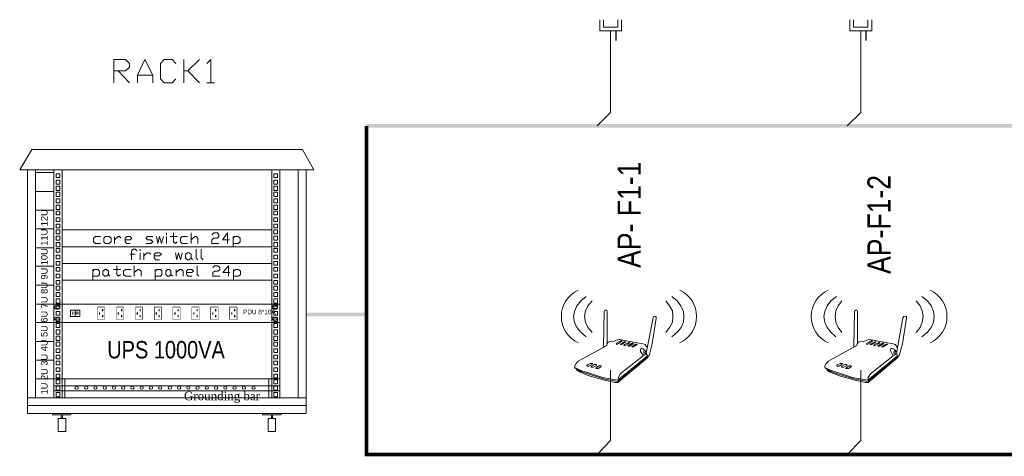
# Model space of a CAD drawing. Header units: millimetres. Extents: x 352 to 350573, y -22 to 37733.
# Tile 212 of 214: x 307909 to 316388, y 16622 to 20385. Entities that reach past the tile are written whole.
import ezdxf

# ---------------------------------------------------------------- set-up
doc = ezdxf.new("R2010")
doc.units = ezdxf.units.MM
for name, color, linetype in [('PDF _0', 1, 'Continuous'), ('PDF _CKC', 7, 'Continuous'), ('PDF _DN-Data-G', 5, 'Continuous'), ('PDF _E-ElectComm-G', 5, 'Continuous'), ('PDF _eleqtrooba', 7, 'Continuous'), ('PDF _Текст', 7, 'Continuous')]:
    doc.layers.add(name, color=color, linetype=linetype)
doc.styles.add('PDF Arial Narrow', font='ARIALN.TTF')
doc.styles.add('PDF Sylfaen', font='sylfaen.ttf')
doc.styles.add('PDF TimesNewRomanPSMT', font='arial.ttf')

msp = doc.modelspace()

# ---------------------------------------------------------------- linework, layer by layer
at = {"layer": 'PDF _0', "color": 4, "lineweight": 0}
for points in [[(312996.7, 20194.1), (312996.7, 19585.4), (312881.3, 19470.1)], [(315152.7, 20194.1), (315152.7, 19585.4), (315033.4, 19470.1)], [(312996.7, 17365.7), (312996.7, 16757.1), (312881.3, 16637.7)], [(315152.7, 17365.7), (315152.7, 16757.1), (315033.4, 16637.7)]]:
    msp.add_lwpolyline(points, dxfattribs=at)
at = {"layer": 'PDF _0', "color": 7, "lineweight": 0}
for points in [[(308720.3, 19840), (308720.3, 20042.9), (308819.8, 20042.9), (308855.6, 20007.1), (308855.6, 19975.3), (308819.8, 19943.4), (308720.3, 19943.4)], [(308923.2, 19840), (308923.2, 19907.6), (308986.9, 20042.9), (309054.5, 19907.6), (309054.5, 19840)], [(309253.4, 19875.8), (309221.6, 19840), (309153.9, 19840), (309122.1, 19875.8), (309122.1, 20007.1), (309153.9, 20042.9), (309221.6, 20042.9), (309253.4, 20007.1)], [(309321, 19840), (309321, 20042.9)], [(309456.3, 20042.9), (309356.8, 19943.4), (309321, 19943.4)], [(309519.9, 20007.1), (309555.7, 20042.9), (309555.7, 19840)], [(308756.1, 19943.4), (308855.6, 19840)], [(309356.8, 19943.4), (309456.3, 19840)], [(308923.2, 19907.6), (309054.5, 19907.6)], [(309519.9, 19840), (309587.5, 19840)], [(308044.1, 19092.2), (308044.1, 17127), (307976.5, 17127), (307976.5, 19092.2)], [(308274.8, 19092.2), (308274.8, 17127), (308203.2, 17127), (308203.2, 19092.2)], [(310148.4, 19092.2), (310148.4, 17127), (310080.8, 17127), (310080.8, 19092.2)], [(310307.6, 19092.2), (310307.6, 17127), (310375.2, 17127), (310375.2, 19092.2)], [(308243, 17914.7), (308227.1, 17914.7)], [(310116.6, 17914.7), (310100.7, 17914.7)], [(308227.1, 17890.8), (308243, 17890.8)], [(308243, 17819.2), (308227.1, 17819.2)], [(310100.7, 17890.8), (310116.6, 17890.8)], [(310116.6, 17819.2), (310100.7, 17819.2)], [(308227.1, 17795.3), (308243, 17795.3)], [(310100.7, 17795.3), (310116.6, 17795.3)]]:
    msp.add_lwpolyline(points, dxfattribs=at)
at = {"layer": 'PDF _0', "color": 251, "lineweight": 0, "true_color": 0x545454, "const_width": 31.8}
msp.add_lwpolyline([(319385.3, 16637.7), (310896.3, 16637.7), (310896.3, 19470.1)], dxfattribs=at)
at = {"layer": 'PDF _0', "color": 7, "lineweight": 0}
for points in [[(308012.3, 19267.2), (307908.8, 19092.2), (310442.8, 19092.2), (310343.4, 19267.2)], [(308223.1, 19056.4), (308254.9, 19056.4), (308254.9, 19024.5), (308223.1, 19024.5)], [(308223.1, 19000.7), (308254.9, 19000.7), (308254.9, 18968.8), (308223.1, 18968.8)], [(310096.7, 19056.4), (310128.5, 19056.4), (310128.5, 19024.5), (310096.7, 19024.5)], [(310096.7, 19000.7), (310128.5, 19000.7), (310128.5, 18968.8), (310096.7, 18968.8)], [(308223.1, 18948.9), (308254.9, 18948.9), (308254.9, 18913.1), (308223.1, 18913.1)], [(310096.7, 18948.9), (310128.5, 18948.9), (310128.5, 18913.1), (310096.7, 18913.1)], [(308223.1, 18897.2), (308254.9, 18897.2), (308254.9, 18861.4), (308223.1, 18861.4)], [(308223.1, 18841.5), (308254.9, 18841.5), (308254.9, 18805.7), (308223.1, 18805.7)], [(310096.7, 18897.2), (310128.5, 18897.2), (310128.5, 18861.4), (310096.7, 18861.4)], [(310096.7, 18841.5), (310128.5, 18841.5), (310128.5, 18805.7), (310096.7, 18805.7)], [(308223.1, 18785.8), (308254.9, 18785.8), (308254.9, 18750), (308223.1, 18750)], [(310096.7, 18785.8), (310128.5, 18785.8), (310128.5, 18750), (310096.7, 18750)], [(308223.1, 18734.1), (308254.9, 18734.1), (308254.9, 18702.3), (308223.1, 18702.3)], [(308223.1, 18678.4), (308254.9, 18678.4), (308254.9, 18646.6), (308223.1, 18646.6)], [(310096.7, 18734.1), (310128.5, 18734.1), (310128.5, 18702.3), (310096.7, 18702.3)], [(310096.7, 18678.4), (310128.5, 18678.4), (310128.5, 18646.6), (310096.7, 18646.6)], [(308223.1, 18622.8), (308254.9, 18622.8), (308254.9, 18590.9), (308223.1, 18590.9)], [(308223.1, 18575), (308254.9, 18575), (308254.9, 18539.2), (308223.1, 18539.2)], [(310096.7, 18622.8), (310128.5, 18622.8), (310128.5, 18590.9), (310096.7, 18590.9)], [(310096.7, 18575), (310128.5, 18575), (310128.5, 18539.2), (310096.7, 18539.2)], [(308223.1, 18519.3), (308254.9, 18519.3), (308254.9, 18483.5), (308223.1, 18483.5)], [(310096.7, 18519.3), (310128.5, 18519.3), (310128.5, 18483.5), (310096.7, 18483.5)], [(308223.1, 18463.6), (308254.9, 18463.6), (308254.9, 18427.8), (308223.1, 18427.8)], [(308223.1, 18411.9), (308254.9, 18411.9), (308254.9, 18380.1), (308223.1, 18380.1)], [(310096.7, 18463.6), (310128.5, 18463.6), (310128.5, 18427.8), (310096.7, 18427.8)], [(310096.7, 18411.9), (310128.5, 18411.9), (310128.5, 18380.1), (310096.7, 18380.1)], [(308223.1, 18356.2), (308254.9, 18356.2), (308254.9, 18324.4), (308223.1, 18324.4)], [(310096.7, 18356.2), (310128.5, 18356.2), (310128.5, 18324.4), (310096.7, 18324.4)], [(308223.1, 18300.5), (308254.9, 18300.5), (308254.9, 18268.7), (308223.1, 18268.7)], [(308223.1, 18248.8), (308254.9, 18248.8), (308254.9, 18217), (308223.1, 18217)], [(310096.7, 18300.5), (310128.5, 18300.5), (310128.5, 18268.7), (310096.7, 18268.7)], [(310096.7, 18248.8), (310128.5, 18248.8), (310128.5, 18217), (310096.7, 18217)], [(308223.1, 18193.1), (308254.9, 18193.1), (308254.9, 18161.3), (308223.1, 18161.3)], [(310096.7, 18193.1), (310128.5, 18193.1), (310128.5, 18161.3), (310096.7, 18161.3)], [(308223.1, 18137.4), (308254.9, 18137.4), (308254.9, 18105.6), (308223.1, 18105.6)], [(308223.1, 18089.7), (308254.9, 18089.7), (308254.9, 18053.9), (308223.1, 18053.9)], [(310096.7, 18137.4), (310128.5, 18137.4), (310128.5, 18105.6), (310096.7, 18105.6)], [(310096.7, 18089.7), (310128.5, 18089.7), (310128.5, 18053.9), (310096.7, 18053.9)], [(308223.1, 18034), (308254.9, 18034), (308254.9, 17998.2), (308223.1, 17998.2)], [(308223.1, 17978.3), (308254.9, 17978.3), (308254.9, 17942.5), (308223.1, 17942.5)], [(310096.7, 18034), (310128.5, 18034), (310128.5, 17998.2), (310096.7, 17998.2)], [(310096.7, 17978.3), (310128.5, 17978.3), (310128.5, 17942.5), (310096.7, 17942.5)], [(308223.1, 17926.6), (308254.9, 17926.6), (308254.9, 17894.8), (308223.1, 17894.8)], [(310096.7, 17926.6), (310128.5, 17926.6), (310128.5, 17894.8), (310096.7, 17894.8)], [(308223.1, 17870.9), (308254.9, 17870.9), (308254.9, 17839.1), (308223.1, 17839.1)], [(308223.1, 17815.2), (308254.9, 17815.2), (308254.9, 17783.4), (308223.1, 17783.4)], [(310096.7, 17870.9), (310128.5, 17870.9), (310128.5, 17839.1), (310096.7, 17839.1)], [(310096.7, 17815.2), (310128.5, 17815.2), (310128.5, 17783.4), (310096.7, 17783.4)], [(308223.1, 17767.5), (308254.9, 17767.5), (308254.9, 17731.7), (308223.1, 17731.7)], [(310096.7, 17767.5), (310128.5, 17767.5), (310128.5, 17731.7), (310096.7, 17731.7)], [(308223.1, 17711.8), (308254.9, 17711.8), (308254.9, 17676), (308223.1, 17676)], [(308223.1, 17656.1), (308254.9, 17656.1), (308254.9, 17620.3), (308223.1, 17620.3)], [(310096.7, 17711.8), (310128.5, 17711.8), (310128.5, 17676), (310096.7, 17676)], [(310096.7, 17656.1), (310128.5, 17656.1), (310128.5, 17620.3), (310096.7, 17620.3)], [(308223.1, 17604.4), (308254.9, 17604.4), (308254.9, 17572.6), (308223.1, 17572.6)], [(310096.7, 17604.4), (310128.5, 17604.4), (310128.5, 17572.6), (310096.7, 17572.6)], [(308223.1, 17548.7), (308254.9, 17548.7), (308254.9, 17516.9), (308223.1, 17516.9)], [(308223.1, 17493), (308254.9, 17493), (308254.9, 17461.2), (308223.1, 17461.2)], [(310096.7, 17548.7), (310128.5, 17548.7), (310128.5, 17516.9), (310096.7, 17516.9)], [(310096.7, 17493), (310128.5, 17493), (310128.5, 17461.2), (310096.7, 17461.2)], [(308223.1, 17441.3), (308254.9, 17441.3), (308254.9, 17409.5), (308223.1, 17409.5)], [(308223.1, 17385.6), (308254.9, 17385.6), (308254.9, 17353.8), (308223.1, 17353.8)], [(310096.7, 17441.3), (310128.5, 17441.3), (310128.5, 17409.5), (310096.7, 17409.5)], [(310096.7, 17385.6), (310128.5, 17385.6), (310128.5, 17353.8), (310096.7, 17353.8)], [(308223.1, 17329.9), (308254.9, 17329.9), (308254.9, 17298.1), (308223.1, 17298.1)], [(310096.7, 17329.9), (310128.5, 17329.9), (310128.5, 17298.1), (310096.7, 17298.1)], [(308203.2, 17290.1), (308298.7, 17290.1), (308298.7, 17127), (308203.2, 17127)], [(308223.1, 17282.2), (308254.9, 17282.2), (308254.9, 17246.4), (308223.1, 17246.4)], [(308223.1, 17226.5), (308254.9, 17226.5), (308254.9, 17190.7), (308223.1, 17190.7)], [(310053, 17290.1), (310148.4, 17290.1), (310148.4, 17127), (310053, 17127)], [(310096.7, 17282.2), (310128.5, 17282.2), (310128.5, 17246.4), (310096.7, 17246.4)], [(310096.7, 17226.5), (310128.5, 17226.5), (310128.5, 17190.7), (310096.7, 17190.7)], [(308223.1, 17170.8), (308254.9, 17170.8), (308254.9, 17135), (308223.1, 17135)], [(310096.7, 17170.8), (310128.5, 17170.8), (310128.5, 17135), (310096.7, 17135)], [(307976.5, 17127), (310375.2, 17127), (310375.2, 17059.4), (307976.5, 17059.4)], [(307976.5, 17059.4), (310375.2, 17059.4), (310375.2, 16991.8), (307976.5, 16991.8)], [(308191.3, 16991.8), (308350.4, 16991.8), (308350.4, 16979.8), (308191.3, 16979.8)], [(308278.8, 16979.8), (308266.8, 16979.8), (308266.8, 16948), (308278.8, 16948)], [(310160.4, 16991.8), (310001.2, 16991.8), (310001.2, 16979.8), (310160.4, 16979.8)], [(310084.8, 16979.8), (310076.8, 16979.8), (310076.8, 16948), (310084.8, 16948)], [(308239, 16948), (308306.6, 16948), (308306.6, 16836.6), (308239, 16836.6)], [(310112.6, 16948), (310049, 16948), (310049, 16836.6), (310112.6, 16836.6)]]:
    msp.add_lwpolyline(points, close=True, dxfattribs=at)
at = {"layer": 'PDF _0', "color": 252, "lineweight": 0, "true_color": 0x989898}
msp.add_lwpolyline([(308203.2, 19092.2), (308203.2, 19068.3), (308044.1, 19068.3), (308044.1, 19092.2)], dxfattribs=at)
for points in [[(308044.1, 19068.3), (308203.2, 19068.3), (308203.2, 18905.2), (308044.1, 18905.2)], [(308044.1, 18905.2), (308203.2, 18905.2), (308203.2, 18742.1), (308044.1, 18742.1)], [(308044.1, 18742.1), (308203.2, 18742.1), (308203.2, 18583), (308044.1, 18583)], [(308044.1, 18583), (308203.2, 18583), (308203.2, 18419.9), (308044.1, 18419.9)], [(308044.1, 18419.9), (308203.2, 18419.9), (308203.2, 18260.8), (308044.1, 18260.8)], [(308044.1, 18260.8), (308203.2, 18260.8), (308203.2, 18097.7), (308044.1, 18097.7)], [(308044.1, 18097.7), (308203.2, 18097.7), (308203.2, 17934.6), (308044.1, 17934.6)], [(308044.1, 17934.6), (308203.2, 17934.6), (308203.2, 17775.4), (308044.1, 17775.4)], [(308044.1, 17775.4), (308203.2, 17775.4), (308203.2, 17612.3), (308044.1, 17612.3)], [(308044.1, 17612.3), (308203.2, 17612.3), (308203.2, 17449.2), (308044.1, 17449.2)], [(308044.1, 17449.2), (308203.2, 17449.2), (308203.2, 17290.1), (308044.1, 17290.1)], [(308044.1, 17290.1), (308203.2, 17290.1), (308203.2, 17127), (308044.1, 17127)]]:
    msp.add_lwpolyline(points, close=True, dxfattribs=at)
at = {"layer": 'PDF _0', "color": 5, "lineweight": 0, "const_width": 3.98}
for points in [[(308638.8, 17908.7), (308638.8, 17801.3), (308579.1, 17801.3), (308579.1, 17908.7)], [(308801.9, 17908.7), (308801.9, 17801.3), (308742.2, 17801.3), (308742.2, 17908.7)], [(308965, 17908.7), (308965, 17801.3), (308905.3, 17801.3), (308905.3, 17908.7)], [(309128.1, 17908.7), (309128.1, 17801.3), (309068.4, 17801.3), (309068.4, 17908.7)], [(309291.2, 17908.7), (309291.2, 17801.3), (309227.5, 17801.3), (309227.5, 17908.7)], [(309454.3, 17908.7), (309454.3, 17801.3), (309390.6, 17801.3), (309390.6, 17908.7)], [(309617.4, 17908.7), (309617.4, 17801.3), (309553.7, 17801.3), (309553.7, 17908.7)], [(309780.5, 17908.7), (309780.5, 17801.3), (309716.8, 17801.3), (309716.8, 17908.7)]]:
    msp.add_lwpolyline(points, close=True, dxfattribs=at)
at = {"layer": 'PDF _0', "lineweight": 0}
for points in [[(308426, 17827.2), (308426, 17882.8), (308346.4, 17882.8), (308346.4, 17827.2)], [(308203.2, 17775.4), (310148.4, 17775.4), (310148.4, 17290.1), (308203.2, 17290.1)]]:
    msp.add_lwpolyline(points, close=True, dxfattribs=at)
for points in [[(308366.3, 17866.9), (308366.3, 17843.1)], [(308386.2, 17882.8), (308386.2, 17827.2)]]:
    msp.add_lwpolyline(points, dxfattribs=at)
at = {"layer": 'PDF _0', "color": 3, "lineweight": 0}
msp.add_lwpolyline([(310148.4, 17230.5), (308203.2, 17230.5), (308203.2, 17186.7), (310148.4, 17186.7)], close=True, dxfattribs=at)
at = {"layer": 'PDF _0', "lineweight": 0}
msp.add_circle((308402.5, 17857.7), 9.94, dxfattribs=at)
at = {"layer": 'PDF _0', "color": 3, "lineweight": 0}
for centre in [(308398.5, 17213.3), (308482, 17213.3), (308561.6, 17213.3), (308641.2, 17213.3), (308720.7, 17213.3), (308800.3, 17213.3), (308879.8, 17213.3), (308959.4, 17213.3), (309039, 17213.3), (309118.5, 17213.3), (309202.1, 17213.3), (309281.6, 17213.3), (309361.2, 17213.3), (309440.8, 17213.3), (309520.3, 17213.3), (309599.9, 17213.3), (309679.4, 17213.3), (309759, 17213.3), (309838.6, 17213.3), (309922.1, 17213.3)]:
    msp.add_circle(centre, 13.9, dxfattribs=at)
at = {"layer": 'PDF _0', "color": 7, "lineweight": 0}
for centre, start, end in [((308223.4, 17905.5), 89.99993, 270.00007), ((308239.4, 17905.5), 269.99993, 90.00007), ((310097.2, 17905.5), 89.99993, 270.00007), ((310113.1, 17905.5), 269.99993, 90.00007), ((308223.4, 17810), 89.99993, 270.00007), ((308239.4, 17810), 269.99993, 90.00007), ((310097.2, 17810), 89.99993, 270.00007), ((310113.1, 17810), 269.99993, 90.00007)]:
    msp.add_arc(centre, 13.9, start, end, dxfattribs=at)
at = {"layer": 'PDF _0', "color": 251, "true_color": 0x545454, "transparency": 33554559}
for points in [[(310896.3, 19486), (310896.3, 19454.2), (319385.3, 19486)], [(310896.3, 19454.2), (319385.3, 19486), (319385.3, 19454.2)], [(310375.2, 17859), (310375.2, 17827.2), (310896.3, 17859)], [(310375.2, 17827.2), (310896.3, 17859), (310896.3, 17827.2)]]:
    msp.add_solid(points, dxfattribs=at)
at = {"layer": 'PDF _0', "color": 5, "transparency": 33554559}
for points in [[(308601, 17863), (308593, 17863), (308601, 17843.1)], [(308593, 17863), (308601, 17843.1), (308593, 17843.1)], [(308628.8, 17890.8), (308616.9, 17890.8), (308628.8, 17870.9)], [(308616.9, 17890.8), (308628.8, 17870.9), (308616.9, 17870.9)], [(308628.8, 17839.1), (308616.9, 17839.1), (308628.8, 17819.2)], [(308616.9, 17839.1), (308628.8, 17819.2), (308616.9, 17819.2)], [(308764.1, 17863), (308752.2, 17863), (308764.1, 17843.1)], [(308752.2, 17863), (308764.1, 17843.1), (308752.2, 17843.1)], [(308791.9, 17890.8), (308780, 17890.8), (308791.9, 17870.9)], [(308780, 17890.8), (308791.9, 17870.9), (308780, 17870.9)], [(308791.9, 17839.1), (308780, 17839.1), (308791.9, 17819.2)], [(308780, 17839.1), (308791.9, 17819.2), (308780, 17819.2)], [(308927.2, 17863), (308915.3, 17863), (308927.2, 17843.1)], [(308915.3, 17863), (308927.2, 17843.1), (308915.3, 17843.1)], [(308951.1, 17890.8), (308943.1, 17890.8), (308951.1, 17870.9)], [(308943.1, 17890.8), (308951.1, 17870.9), (308943.1, 17870.9)], [(308951.1, 17839.1), (308943.1, 17839.1), (308951.1, 17819.2)], [(308943.1, 17839.1), (308951.1, 17819.2), (308943.1, 17819.2)], [(309090.3, 17863), (309078.4, 17863), (309090.3, 17843.1)], [(309078.4, 17863), (309090.3, 17843.1), (309078.4, 17843.1)], [(309114.2, 17890.8), (309106.2, 17890.8), (309114.2, 17870.9)], [(309106.2, 17890.8), (309114.2, 17870.9), (309106.2, 17870.9)], [(309114.2, 17839.1), (309106.2, 17839.1), (309114.2, 17819.2)], [(309106.2, 17839.1), (309114.2, 17819.2), (309106.2, 17819.2)], [(309253.4, 17863), (309241.5, 17863), (309253.4, 17843.1)], [(309241.5, 17863), (309253.4, 17843.1), (309241.5, 17843.1)], [(309277.3, 17890.8), (309269.3, 17890.8), (309277.3, 17870.9)], [(309269.3, 17890.8), (309277.3, 17870.9), (309269.3, 17870.9)], [(309277.3, 17839.1), (309269.3, 17839.1), (309277.3, 17819.2)], [(309269.3, 17839.1), (309277.3, 17819.2), (309269.3, 17819.2)], [(309412.5, 17863), (309404.6, 17863), (309412.5, 17843.1)], [(309404.6, 17863), (309412.5, 17843.1), (309404.6, 17843.1)], [(309440.4, 17890.8), (309432.4, 17890.8), (309440.4, 17870.9)], [(309432.4, 17890.8), (309440.4, 17870.9), (309432.4, 17870.9)], [(309440.4, 17839.1), (309432.4, 17839.1), (309440.4, 17819.2)], [(309432.4, 17839.1), (309440.4, 17819.2), (309432.4, 17819.2)], [(309575.6, 17863), (309567.6, 17863), (309575.6, 17843.1)], [(309567.6, 17863), (309575.6, 17843.1), (309567.6, 17843.1)], [(309603.5, 17890.8), (309591.5, 17890.8), (309603.5, 17870.9)], [(309591.5, 17890.8), (309603.5, 17870.9), (309591.5, 17870.9)], [(309603.5, 17839.1), (309591.5, 17839.1), (309603.5, 17819.2)], [(309591.5, 17839.1), (309603.5, 17819.2), (309591.5, 17819.2)], [(309738.7, 17863), (309730.7, 17863), (309738.7, 17843.1)], [(309730.7, 17863), (309738.7, 17843.1), (309730.7, 17843.1)], [(309766.5, 17890.8), (309754.6, 17890.8), (309766.5, 17870.9)], [(309754.6, 17890.8), (309766.5, 17870.9), (309754.6, 17870.9)], [(309766.5, 17839.1), (309754.6, 17839.1), (309766.5, 17819.2)], [(309754.6, 17839.1), (309766.5, 17819.2), (309754.6, 17819.2)]]:
    msp.add_solid(points, dxfattribs=at)
at = {"layer": 'PDF _CKC', "lineweight": 0}
msp.add_lwpolyline([(310148.4, 17934.6), (310148.4, 17775.4), (308203.2, 17775.4), (308203.2, 17934.6)], close=True, dxfattribs=at)
at = {"layer": 'PDF _DN-Data-G', "lineweight": 0}
for points in [[(312785.8, 17652.1), (312742.1, 17691.9), (312706.3, 17731.7), (312686.4, 17779.4), (312678.4, 17827.2), (312686.4, 17870.9), (312706.3, 17918.6), (312742.1, 17962.4), (312785.8, 17998.2)], [(313525.7, 17652.1), (313569.5, 17691.9), (313605.3, 17731.7), (313625.2, 17779.4), (313629.2, 17827.2), (313625.2, 17870.9), (313601.3, 17918.6), (313569.5, 17962.4), (313525.7, 17998.2)], [(314937.9, 17652.1), (314894.2, 17691.9), (314862.3, 17731.7), (314842.5, 17779.4), (314834.5, 17827.2), (314842.5, 17870.9), (314862.3, 17918.6), (314894.2, 17962.4), (314941.9, 17998.2)], [(315677.8, 17652.1), (315725.6, 17691.9), (315757.4, 17731.7), (315777.3, 17779.4), (315785.2, 17827.2), (315777.3, 17870.9), (315757.4, 17918.6), (315725.6, 17962.4), (315677.8, 17998.2)], [(312837.6, 17687.9), (312801.8, 17731.7), (312781.9, 17779.4), (312773.9, 17827.2), (312781.9, 17874.9), (312801.8, 17918.6), (312837.6, 17962.4)], [(313474, 17687.9), (313505.9, 17731.7), (313529.7, 17779.4), (313533.7, 17827.2), (313529.7, 17874.9), (313505.9, 17918.6), (313474, 17962.4)], [(314989.6, 17687.9), (314957.8, 17731.7), (314937.9, 17779.4), (314930, 17827.2), (314937.9, 17874.9), (314957.8, 17918.6), (314989.6, 17962.4)], [(315630.1, 17687.9), (315661.9, 17731.7), (315681.8, 17779.4), (315689.8, 17827.2), (315681.8, 17874.9), (315661.9, 17918.6), (315630.1, 17962.4)], [(312968.8, 17596.4), (312968.8, 17870.9), (312964.8, 17882.8), (312952.9, 17882.8), (312945, 17874.9), (312941, 17866.9), (312937, 17572.6), (312948.9, 17568.6)], [(315124.9, 17596.4), (315124.9, 17870.9), (315116.9, 17882.8), (315109, 17882.8), (315101, 17874.9), (315097, 17866.9), (315093.1, 17572.6), (315105, 17568.6)], [(312706.3, 17373.7), (312742.1, 17353.8), (312817.7, 17325.9), (312948.9, 17286.1), (313060.3, 17266.3), (313322.9, 17489), (313318.9, 17473.1), (313060.3, 17258.3), (313036.5, 17258.3), (312945, 17278.2), (312821.6, 17314), (312726.2, 17349.8), (312706.3, 17361.7), (312706.3, 17373.7), (312690.4, 17381.6), (312686.4, 17389.6), (312690.4, 17401.5), (312702.3, 17421.4), (312718.2, 17441.3), (312762, 17465.2), (312964.8, 17576.5), (312964.8, 17592.5), (312976.8, 17604.4), (312992.7, 17612.3), (313016.6, 17608.4), (313048.4, 17624.3), (313072.3, 17628.3), (313275.1, 17592.5), (313295, 17584.5), (313303, 17572.6), (313314.9, 17556.7)], [(313060.3, 17278.2), (313064.3, 17302.1), (313080.2, 17333.9), (313279.1, 17489), (313267.2, 17508.9), (313255.2, 17524.8), (313255.2, 17540.7), (313259.2, 17548.7), (313267.2, 17552.7), (313279.1, 17548.7), (313287.1, 17540.7)], [(313080.2, 17584.5), (313080.2, 17584.5)], [(313147.8, 17572.6), (313147.8, 17572.6)], [(313179.7, 17564.6), (313179.7, 17564.6)], [(314862.3, 17373.7), (314894.2, 17353.8), (314969.8, 17325.9), (315105, 17286.1), (315216.4, 17266.3), (315475, 17489), (315471, 17473.1), (315216.4, 17258.3), (315192.5, 17258.3), (315101, 17278.2), (314977.7, 17314), (314878.3, 17349.8), (314862.3, 17361.7), (314862.3, 17373.7), (314846.4, 17381.6), (314842.5, 17389.6), (314842.5, 17401.5), (314854.4, 17421.4), (314874.3, 17441.3), (314914.1, 17465.2), (315116.9, 17576.5), (315120.9, 17592.5), (315132.9, 17604.4), (315144.8, 17612.3), (315172.6, 17608.4), (315204.5, 17624.3), (315228.3, 17628.3), (315431.2, 17592.5), (315447.1, 17584.5), (315459, 17572.6), (315467, 17556.7)], [(315212.4, 17278.2), (315216.4, 17302.1), (315236.3, 17333.9), (315431.2, 17489), (315419.3, 17508.9), (315411.3, 17524.8), (315407.3, 17540.7), (315411.3, 17548.7), (315419.3, 17552.7), (315435.2, 17548.7), (315439.2, 17540.7)], [(315299.9, 17572.6), (315299.9, 17572.6)], [(313314.9, 17489), (313060.3, 17278.2), (312929, 17302.1), (312833.6, 17333.9), (312742.1, 17361.7), (312702.3, 17381.6), (312690.4, 17385.6), (312690.4, 17393.6)], [(313299, 17501), (313295, 17497), (313287.1, 17493), (313283.1, 17497), (313283.1, 17512.9), (313283.1, 17524.8), (313287.1, 17536.8), (313295, 17536.8), (313295, 17532.8), (313299, 17524.8), (313310.9, 17524.8)], [(313299, 17524.8), (313295, 17520.8), (313295, 17508.9), (313299, 17501), (313307, 17501)], [(315467, 17489), (315212.4, 17278.2), (315081.1, 17302.1), (314985.7, 17333.9), (314898.1, 17361.7), (314854.4, 17381.6), (314846.4, 17385.6), (314842.5, 17393.6)], [(315451.1, 17501), (315447.1, 17497), (315443.1, 17493), (315439.2, 17497), (315435.2, 17512.9), (315439.2, 17524.8), (315443.1, 17536.8), (315447.1, 17536.8), (315451.1, 17532.8), (315451.1, 17524.8), (315463, 17524.8)], [(315451.1, 17524.8), (315447.1, 17520.8), (315447.1, 17508.9), (315451.1, 17501), (315463, 17501)]]:
    msp.add_lwpolyline(points, dxfattribs=at)
for points in [[(313314.9, 17489), (313330.8, 17489), (313354.7, 17592.5), (313390.5, 17811.2), (313390.5, 17823.2), (313382.5, 17831.1), (313366.6, 17827.2), (313362.6, 17815.2), (313307, 17524.8), (313307, 17501)], [(315467, 17489), (315482.9, 17489), (315510.8, 17592.5), (315546.6, 17811.2), (315546.6, 17823.2), (315538.6, 17831.1), (315522.7, 17827.2), (315514.7, 17815.2), (315463, 17524.8), (315463, 17501)], [(313048.4, 17588.5), (313056.3, 17588.5), (313092.1, 17612.3), (313096.1, 17616.3), (313092.1, 17616.3), (313084.2, 17616.3), (313048.4, 17596.4), (313044.4, 17592.5)], [(313080.2, 17584.5), (313092.1, 17584.5), (313127.9, 17604.4), (313127.9, 17608.4), (313124, 17608.4), (313116, 17608.4), (313084.2, 17588.5)], [(313112, 17576.5), (313124, 17576.5), (313159.8, 17596.4), (313159.8, 17600.4), (313155.8, 17604.4), (313151.8, 17600.4), (313116, 17584.5), (313112, 17580.5)], [(313147.8, 17572.6), (313159.8, 17572.6), (313191.6, 17592.5), (313195.6, 17596.4), (313191.6, 17596.4), (313183.6, 17596.4), (313147.8, 17576.5)], [(313179.7, 17564.6), (313191.6, 17564.6), (313227.4, 17584.5), (313227.4, 17588.5), (313223.4, 17588.5), (313215.5, 17588.5), (313183.6, 17568.6)], [(315200.5, 17588.5), (315212.4, 17588.5), (315248.2, 17612.3), (315252.2, 17616.3), (315244.2, 17616.3), (315240.3, 17616.3), (315204.5, 17596.4), (315200.5, 17592.5)], [(315236.3, 17584.5), (315244.2, 17584.5), (315280, 17604.4), (315284, 17608.4), (315276.1, 17608.4), (315272.1, 17608.4), (315236.3, 17588.5), (315232.3, 17584.5)], [(315268.1, 17576.5), (315276.1, 17576.5), (315311.9, 17596.4), (315315.8, 17600.4), (315307.9, 17604.4), (315303.9, 17600.4), (315268.1, 17584.5), (315264.1, 17580.5)], [(315299.9, 17572.6), (315311.9, 17572.6), (315347.7, 17592.5), (315351.6, 17596.4), (315343.7, 17596.4), (315339.7, 17596.4), (315303.9, 17576.5)], [(315335.7, 17564.6), (315343.7, 17564.6), (315379.5, 17584.5), (315383.5, 17588.5), (315375.5, 17588.5), (315371.5, 17588.5), (315335.7, 17568.6), (315331.7, 17564.6)], [(312813.7, 17397.5), (312837.6, 17413.4), (312841.5, 17421.4), (312833.6, 17421.4), (312821.6, 17421.4), (312797.8, 17409.5), (312789.8, 17401.5), (312797.8, 17397.5)], [(312849.5, 17389.6), (312873.4, 17401.5), (312877.3, 17409.5), (312873.4, 17413.4), (312857.4, 17413.4), (312833.6, 17397.5), (312829.6, 17389.6), (312833.6, 17389.6)], [(312889.3, 17377.6), (312913.1, 17393.6), (312917.1, 17401.5), (312913.1, 17401.5), (312897.2, 17401.5), (312873.4, 17385.6), (312869.4, 17377.6), (312873.4, 17377.6)], [(314965.8, 17397.5), (314989.6, 17413.4), (314993.6, 17421.4), (314989.6, 17421.4), (314973.7, 17421.4), (314949.9, 17409.5), (314945.9, 17401.5), (314949.9, 17397.5)], [(315005.6, 17389.6), (315029.4, 17401.5), (315033.4, 17409.5), (315025.4, 17413.4), (315013.5, 17413.4), (314989.6, 17397.5), (314985.7, 17389.6), (314989.6, 17389.6)], [(315045.3, 17377.6), (315069.2, 17393.6), (315073.2, 17401.5), (315065.2, 17401.5), (315053.3, 17401.5), (315029.4, 17385.6), (315021.5, 17377.6), (315029.4, 17377.6)]]:
    msp.add_lwpolyline(points, close=True, dxfattribs=at)
for centre, start, end in [((312823.4, 17827.2), 114.88836, 245.11164), ((313488.2, 17827.2), 294.88836, 65.11164), ((314975.5, 17827.2), 114.88836, 245.11164), ((315644.2, 17827.2), 294.88836, 65.11164)]:
    msp.add_arc(centre, 250, start, end, dxfattribs=at)
at = {"layer": 'PDF _E-ElectComm-G', "lineweight": 0}
for points in [[(312996.7, 20194.1), (312996.7, 20289.5), (312905.2, 20289.5), (312905.2, 20385), (312905.2, 20289.5), (313092.1, 20289.5), (313092.1, 20385)], [(312937, 20385), (312937, 20321.4), (313060.3, 20321.4), (313060.3, 20385)], [(315152.7, 20194.1), (315152.7, 20289.5), (315057.3, 20289.5), (315057.3, 20385), (315057.3, 20289.5), (315248.2, 20289.5), (315248.2, 20385)], [(315089.1, 20385), (315089.1, 20321.4), (315212.4, 20321.4), (315212.4, 20385)]]:
    msp.add_lwpolyline(points, dxfattribs=at)
at = {"layer": 'PDF _eleqtrooba', "lineweight": 0}
for points in [[(308274.8, 18575), (310080.8, 18575)], [(308605, 18515.3), (308561.2, 18515.3), (308545.3, 18503.4), (308545.3, 18471.6), (308561.2, 18455.7), (308605, 18455.7)], [(308724.3, 18455.7), (308724.3, 18515.3)], [(308724.3, 18487.5), (308756.1, 18515.3), (308768.1, 18515.3), (308784, 18503.4)], [(308815.8, 18487.5), (308859.6, 18487.5), (308875.5, 18503.4), (308859.6, 18515.3), (308831.7, 18515.3), (308815.8, 18503.4), (308815.8, 18471.6), (308831.7, 18455.7), (308859.6, 18455.7)], [(308994.8, 18455.7), (309038.6, 18455.7), (309054.5, 18471.6), (309038.6, 18487.5), (309010.7, 18487.5), (308994.8, 18503.4), (309010.7, 18515.3), (309054.5, 18515.3)], [(309086.3, 18515.3), (309098.2, 18455.7), (309114.2, 18515.3), (309130.1, 18455.7), (309146, 18515.3)], [(309173.8, 18531.3), (309173.8, 18547.2)], [(309173.8, 18455.7), (309173.8, 18515.3)], [(309205.7, 18515.3), (309265.3, 18515.3)], [(309233.5, 18547.2), (309233.5, 18471.6), (309249.4, 18455.7), (309265.3, 18471.6)], [(309352.8, 18515.3), (309309.1, 18515.3), (309293.2, 18503.4), (309293.2, 18471.6), (309309.1, 18455.7), (309352.8, 18455.7)], [(309384.7, 18455.7), (309384.7, 18547.2)], [(309384.7, 18487.5), (309416.5, 18515.3), (309428.4, 18515.3), (309444.3, 18503.4), (309444.3, 18455.7)], [(309563.7, 18531.3), (309579.6, 18547.2), (309611.4, 18547.2), (309623.3, 18531.3), (309623.3, 18515.3), (309611.4, 18503.4), (309579.6, 18503.4), (309563.7, 18487.5), (309563.7, 18455.7), (309623.3, 18455.7)], [(309714.8, 18487.5), (309655.2, 18487.5), (309698.9, 18547.2), (309698.9, 18455.7)], [(309746.7, 18427.8), (309746.7, 18515.3)], [(309746.7, 18503.4), (309758.6, 18515.3), (309790.4, 18515.3), (309806.3, 18503.4), (309806.3, 18471.6), (309790.4, 18455.7), (309746.7, 18455.7)], [(308274.8, 18427.8), (310080.8, 18427.8)], [(308919.2, 18392), (308903.3, 18407.9), (308887.4, 18407.9), (308871.5, 18392), (308871.5, 18316.4)], [(308947.1, 18392), (308947.1, 18407.9)], [(309428.4, 18407.9), (309428.4, 18332.4), (309444.3, 18316.4)], [(309472.2, 18407.9), (309472.2, 18332.4), (309488.1, 18316.4)], [(308859.6, 18364.2), (308903.3, 18364.2)], [(308947.1, 18316.4), (308947.1, 18376.1)], [(308978.9, 18316.4), (308978.9, 18376.1)], [(308978.9, 18348.3), (309006.8, 18376.1), (309022.7, 18376.1), (309038.6, 18364.2)], [(309066.4, 18348.3), (309114.2, 18348.3), (309130.1, 18364.2), (309114.2, 18376.1), (309082.3, 18376.1), (309066.4, 18364.2), (309066.4, 18332.4), (309082.3, 18316.4), (309114.2, 18316.4)], [(309249.4, 18376.1), (309261.3, 18316.4), (309277.3, 18376.1), (309293.2, 18316.4), (309309.1, 18376.1)], [(309384.7, 18332.4), (309396.6, 18316.4)], [(308274.8, 18284.6), (310080.8, 18284.6)], [(308537.3, 18141.4), (308537.3, 18232.9)], [(308537.3, 18217), (308549.3, 18232.9), (308581.1, 18232.9), (308597, 18217), (308597, 18189.2), (308581.1, 18173.2), (308537.3, 18173.2)], [(308716.4, 18232.9), (308776, 18232.9)], [(308744.2, 18264.7), (308744.2, 18189.2), (308760.1, 18173.2), (308776, 18189.2)], [(308867.5, 18232.9), (308819.8, 18232.9), (308803.9, 18217), (308803.9, 18189.2), (308819.8, 18173.2), (308867.5, 18173.2)], [(308895.4, 18173.2), (308895.4, 18264.7)], [(308895.4, 18205.1), (308927.2, 18232.9), (308939.1, 18232.9), (308955, 18217), (308955, 18173.2)], [(309074.4, 18141.4), (309074.4, 18232.9)], [(309074.4, 18217), (309090.3, 18232.9), (309122.1, 18232.9), (309134, 18217), (309134, 18189.2), (309122.1, 18173.2), (309074.4, 18173.2)], [(309257.4, 18173.2), (309257.4, 18232.9)], [(309257.4, 18205.1), (309285.2, 18232.9), (309301.1, 18232.9), (309317, 18217), (309317, 18173.2)], [(309344.9, 18205.1), (309392.6, 18205.1), (309404.6, 18217), (309392.6, 18232.9), (309360.8, 18232.9), (309344.9, 18217), (309344.9, 18189.2), (309360.8, 18173.2), (309392.6, 18173.2)], [(309436.4, 18264.7), (309436.4, 18189.2), (309452.3, 18173.2)], [(309571.6, 18248.8), (309587.5, 18264.7), (309615.4, 18264.7), (309631.3, 18248.8), (309631.3, 18232.9), (309615.4, 18217), (309587.5, 18217), (309571.6, 18205.1), (309571.6, 18173.2), (309631.3, 18173.2)], [(309718.8, 18205.1), (309659.1, 18205.1), (309706.9, 18264.7), (309706.9, 18173.2)], [(309750.6, 18141.4), (309750.6, 18232.9)], [(309750.6, 18217), (309766.5, 18232.9), (309794.4, 18232.9), (309810.3, 18217), (309810.3, 18189.2), (309794.4, 18173.2), (309750.6, 18173.2)], [(308672.6, 18189.2), (308684.5, 18173.2)], [(309209.6, 18189.2), (309225.5, 18173.2)], [(308274.8, 18141.4), (310080.8, 18141.4)]]:
    msp.add_lwpolyline(points, dxfattribs=at)
for points in [[(308680.6, 18455.7), (308648.7, 18455.7), (308632.8, 18471.6), (308632.8, 18503.4), (308648.7, 18515.3), (308680.6, 18515.3), (308696.5, 18503.4), (308696.5, 18471.6)], [(309368.7, 18316.4), (309352.8, 18316.4), (309336.9, 18332.4), (309336.9, 18364.2), (309352.8, 18376.1), (309368.7, 18376.1), (309384.7, 18364.2), (309384.7, 18332.4)], [(308656.7, 18173.2), (308640.8, 18173.2), (308624.9, 18189.2), (308624.9, 18217), (308640.8, 18232.9), (308656.7, 18232.9), (308672.6, 18217), (308672.6, 18189.2)], [(309197.7, 18173.2), (309181.8, 18173.2), (309165.9, 18189.2), (309165.9, 18217), (309181.8, 18232.9), (309197.7, 18232.9), (309209.6, 18217), (309209.6, 18189.2)]]:
    msp.add_lwpolyline(points, close=True, dxfattribs=at)

# ---------------------------------------------------------------- texts
at = {"layer": 'PDF _Текст', "color": 1, "char_height": 85, "attachment_point": 4, "style": 'PDF TimesNewRomanPSMT'}
for insert in [(313027.1, 20246.2), (315179.2, 20246.2)]:
    msp.add_mtext('I', dxfattribs=dict(at, insert=insert))
at = {"layer": 'PDF _Текст', "char_height": 200, "attachment_point": 4, "rotation": 90, "style": 'PDF Arial Narrow'}
for s, insert in [('AP- F1-1', (313156.9, 18245.6)), ('AP-F1-2', (315309.1, 18193.9))]:
    msp.add_mtext(s, dxfattribs=dict(at, insert=insert))
at = {"layer": 'PDF _Текст', "color": 252, "true_color": 0x989898, "insert": (308120.7, 17155.6), "char_height": 56.921, "attachment_point": 4, "rotation": 90, "style": 'PDF TimesNewRomanPSMT'}
msp.add_mtext('1U 2U 3U 4U 5U 6U 7U 8U 9U 10U 11U 12U', dxfattribs=at)
at = {"layer": 'PDF _Текст', "color": 3, "insert": (309832.6, 17865.6), "char_height": 40, "attachment_point": 4, "style": 'PDF Arial Narrow'}
msp.add_mtext('PDU 8*10A', dxfattribs=at)
at = {"layer": 'PDF _Текст', "attachment_point": 4}
for s, insert, char_height, style in [('UPS 1000VA', (308663, 17539.6), 150, 'PDF Arial Narrow'), ('Grounding bar', (309323.4, 17130.2), 74.052, 'PDF Sylfaen')]:
    msp.add_mtext(s, dxfattribs=dict(at, insert=insert, char_height=char_height, style=style))

doc.saveas('drawing.dxf')
